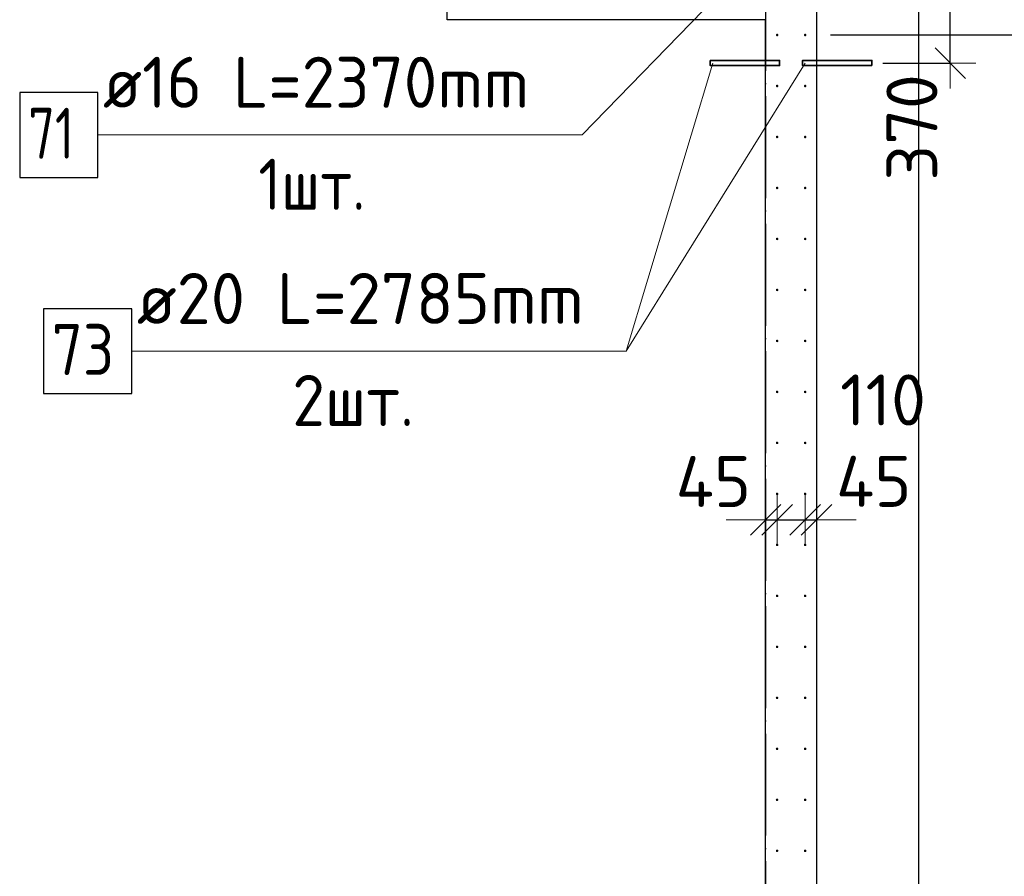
# Model space of a CAD drawing. Header units: millimetres. Extents: x 76517 to 124446, y -73423 to -21861.
# Tile 115 of 117: x 90973 to 94836, y -26970 to -23610. Entities that reach past the tile are written whole.
import ezdxf

# ---------------------------------------------------------------- set-up
doc = ezdxf.new("R2010")
doc.units = ezdxf.units.MM
doc.header["$PDMODE"] = 65
for name, pattern in [('______11', [500, 400, -50, 0, -50]), ('______2', [270, 200, -70]), ('______5', [1100, 800, -100, 100, -100])]:
    doc.linetypes.add(name, pattern=pattern)
for name, color, linetype, lineweight in [('Арм.стержн. Выпуски', 180, 'Continuous', 35), ('Размерная линия_ общее_1', 7, 'Continuous', 13), ('Стена_ общее', 7, 'Continuous', 35), ('Фундамент_ общее', 7, 'Continuous', 35)]:
    doc.layers.add(name, color=color, linetype=linetype, lineweight=lineweight)
doc.layers.add('Осевая линия_ общее', color=7, linetype='______5', lineweight=13, true_color=0xa0a0a0)
doc.styles.add('ISOCPEUR', font='ISOCPEUR')
doc.dimstyles.new('DIMSTYLE_10', dxfattribs={"dimtxt": 200, "dimasz": 200, "dimexe": 0, "dimexo": 0, "dimgap": 100, "dimtad": 2, "dimdec": 0, "dimrnd": 5, "dimzin": 12, "dimdsep": 46, "dimtxsty": 'ISOCPEUR', "dimblk1": 'ALL_ML_STRICH', "dimblk2": 'ALL_ML_STRICH', "dimsah": 1, "dimcen": 0, "dimclrd": 7, "dimclre": 256, "dimclrt": 7, "dimadec": 0, "dimazin": 0, "dimtfac": 1, "dimtdec": 0, "dimtix": 1, "dimtmove": 2, "dimatfit": 3, "dimfxl": 0, "dimtvp": 1.2, "dimtzin": 0, "dimlwd": 0, "dimlwe": -3, "dimarcsym": 0})
doc.dimstyles.new('DIMSTYLE_16', dxfattribs={"dimtxt": 200, "dimasz": 200, "dimexe": 0, "dimexo": 0, "dimgap": 100, "dimtad": 2, "dimdec": 0, "dimrnd": 5, "dimzin": 12, "dimdsep": 46, "dimtxsty": 'ISOCPEUR', "dimblk1": 'ALL_ML_STRICH', "dimblk2": 'ALL_ML_STRICH', "dimsah": 1, "dimcen": 0, "dimclrd": 7, "dimclre": 256, "dimclrt": 7, "dimadec": 0, "dimazin": 0, "dimtfac": 1, "dimtdec": 0, "dimtix": 1, "dimtmove": 2, "dimatfit": 3, "dimfxl": 0, "dimtzin": 0, "dimlwd": 0, "dimlwe": -3, "dimarcsym": 0})

# ---------------------------------------------------------------- blocks, each defined once
blk = doc.blocks.new('ALL_ML_STRICH')
at = {"color": 0, "linetype": 'ByBlock', "lineweight": -2}
for p, q in [((0, -0.5), (0, 0.5)), ((-0.3, -0.3), (0.3, 0.3)), ((-1, 0), (0.5, 0))]:
    blk.add_line(p, q, dxfattribs=at)
blk = doc.blocks.new('*D140')
at = {"layer": 'DEFPOINTS', "color": 7, "linetype": 'Continuous', "lineweight": 13, "transparency": 33554687}
for p in [(94100, -23410), (94259.6, -23780), (94624.7, -23780)]:
    blk.add_point(p, dxfattribs=at)
at = {"layer": 'Размерная линия_ общее_1', "color": 253, "linetype": 'Continuous', "lineweight": -2, "true_color": 0xa0a0a0, "transparency": 33554687}
for p, q in [((94200, -23410), (94624.7, -23410)), ((94359.6, -23780), (94624.7, -23780))]:
    blk.add_line(p, q, dxfattribs=at)
at = {"layer": 'Размерная линия_ общее_1', "color": 7, "linetype": 'Continuous', "lineweight": -2, "transparency": 33554687}
blk.add_line((94624.7, -23780), (94624.7, -23410), dxfattribs=at)
at = {"layer": 'Размерная линия_ общее_1', "color": 7, "linetype": 'Continuous', "lineweight": 13, "transparency": 33554687, "xscale": 200, "yscale": 200, "zscale": 200}
for p, rotation in [((94624.7, -23410), 90), ((94624.7, -23780), 270)]:
    blk.add_blockref('ALL_ML_STRICH', p, dxfattribs=dict(at, rotation=rotation))
at = {"layer": 'Размерная линия_ общее_1', "color": 7, "linetype": 'Continuous', "lineweight": 13, "transparency": 33554687, "insert": (94473.9, -24032.5), "char_height": 200, "width": 600, "attachment_point": 5, "rotation": 90, "style": 'ISOCPEUR'}
blk.add_mtext('\\A1;{370}', dxfattribs=at)
blk = doc.blocks.new('*D186')
at = {"layer": 'DEFPOINTS', "color": 7, "linetype": 'Continuous', "lineweight": 13, "transparency": 33554687}
for p in [(93945, -25484.1), (93900, -25571.3), (93900, -25599.6)]:
    blk.add_point(p, dxfattribs=at)
at = {"layer": 'Размерная линия_ общее_1', "color": 253, "linetype": 'Continuous', "lineweight": -2, "true_color": 0xa0a0a0, "transparency": 33554687}
for p, q in [((93900, -25571.3), (93900, -25571.3)), ((93945, -25571.3), (93945, -25571.3))]:
    blk.add_line(p, q, dxfattribs=at)
at = {"layer": 'Размерная линия_ общее_1', "color": 7, "linetype": 'Continuous', "lineweight": -2, "transparency": 33554687}
blk.add_line((93900, -25571.3), (93945, -25571.3), dxfattribs=at)
at = {"layer": 'Размерная линия_ общее_1', "color": 7, "linetype": 'Continuous', "lineweight": 13, "transparency": 33554687, "xscale": 200, "yscale": 200, "zscale": 200}
blk.add_blockref('ALL_ML_STRICH', (93945, -25571.3), dxfattribs=at)
at = {"layer": 'Размерная линия_ общее_1', "color": 7, "linetype": 'Continuous', "lineweight": 13, "transparency": 33554687, "xscale": 200, "yscale": 200, "zscale": 200, "rotation": 180}
blk.add_blockref('ALL_ML_STRICH', (93900, -25571.3), dxfattribs=at)
at = {"layer": 'Размерная линия_ общее_1', "color": 7, "linetype": 'Continuous', "lineweight": 13, "transparency": 33554687, "insert": (93694.9, -25421.5), "char_height": 200, "width": 400, "attachment_point": 5, "style": 'ISOCPEUR'}
blk.add_mtext('\\A1;{45}', dxfattribs=at)
blk = doc.blocks.new('*D187')
at = {"layer": 'DEFPOINTS', "color": 7, "linetype": 'Continuous', "lineweight": 13, "transparency": 33554687}
for p in [(93945, -25484.1), (94055, -25484.1), (93945, -25571.3)]:
    blk.add_point(p, dxfattribs=at)
at = {"layer": 'Размерная линия_ общее_1', "color": 253, "linetype": 'Continuous', "lineweight": -2, "true_color": 0xa0a0a0, "transparency": 33554687}
for p, q in [((93945, -25571.3), (93945, -25571.3)), ((94055, -25571.3), (94055, -25571.3))]:
    blk.add_line(p, q, dxfattribs=at)
at = {"layer": 'Размерная линия_ общее_1', "color": 7, "linetype": 'Continuous', "lineweight": -2, "transparency": 33554687}
blk.add_line((93945, -25571.3), (94055, -25571.3), dxfattribs=at)
at = {"layer": 'Размерная линия_ общее_1', "color": 7, "linetype": 'Continuous', "lineweight": 13, "transparency": 33554687, "xscale": 200, "yscale": 200, "zscale": 200, "rotation": 180}
blk.add_blockref('ALL_ML_STRICH', (93945, -25571.3), dxfattribs=at)
at = {"layer": 'Размерная линия_ общее_1', "color": 7, "linetype": 'Continuous', "lineweight": 13, "transparency": 33554687, "xscale": 200, "yscale": 200, "zscale": 200}
blk.add_blockref('ALL_ML_STRICH', (94055, -25571.3), dxfattribs=at)
at = {"layer": 'Размерная линия_ общее_1', "color": 7, "linetype": 'Continuous', "lineweight": 13, "transparency": 33554687, "insert": (94360.5, -25101.5), "char_height": 200, "width": 600, "attachment_point": 5, "style": 'ISOCPEUR'}
blk.add_mtext('\\A1;{110}', dxfattribs=at)
blk = doc.blocks.new('*D188')
at = {"layer": 'DEFPOINTS', "color": 7, "linetype": 'Continuous', "lineweight": 13, "transparency": 33554687}
for p in [(94055, -25484.1), (94055, -25571.3), (94100, -25609.6)]:
    blk.add_point(p, dxfattribs=at)
at = {"layer": 'Размерная линия_ общее_1', "color": 253, "linetype": 'Continuous', "lineweight": -2, "true_color": 0xa0a0a0, "transparency": 33554687}
for p, q in [((94055, -25571.3), (94055, -25571.3)), ((94100, -25571.3), (94100, -25571.3))]:
    blk.add_line(p, q, dxfattribs=at)
at = {"layer": 'Размерная линия_ общее_1', "color": 7, "linetype": 'Continuous', "lineweight": -2, "transparency": 33554687}
blk.add_line((94055, -25571.3), (94100, -25571.3), dxfattribs=at)
at = {"layer": 'Размерная линия_ общее_1', "color": 7, "linetype": 'Continuous', "lineweight": 13, "transparency": 33554687, "xscale": 200, "yscale": 200, "zscale": 200}
blk.add_blockref('ALL_ML_STRICH', (94100, -25571.3), dxfattribs=at)
at = {"layer": 'Размерная линия_ общее_1', "color": 7, "linetype": 'Continuous', "lineweight": 13, "transparency": 33554687, "xscale": 200, "yscale": 200, "zscale": 200, "rotation": 180}
blk.add_blockref('ALL_ML_STRICH', (94055, -25571.3), dxfattribs=at)
at = {"layer": 'Размерная линия_ общее_1', "color": 7, "linetype": 'Continuous', "lineweight": 13, "transparency": 33554687, "insert": (94324.2, -25420.8), "char_height": 200, "width": 400, "attachment_point": 5, "style": 'ISOCPEUR'}
blk.add_mtext('\\A1;{45}', dxfattribs=at)
blk = doc.blocks.new('*D380')
at = {"layer": 'DEFPOINTS', "color": 7, "linetype": 'Continuous', "lineweight": 13, "transparency": 33554687}
for p in [(94055, -23670), (94055, -28270), (97244.3, -28270)]:
    blk.add_point(p, dxfattribs=at)
at = {"layer": 'Размерная линия_ общее_1', "color": 253, "linetype": 'Continuous', "lineweight": -2, "true_color": 0xa0a0a0, "transparency": 33554687}
for p, q in [((94155, -23670), (97244.3, -23670)), ((94155, -28270), (97244.3, -28270))]:
    blk.add_line(p, q, dxfattribs=at)
at = {"layer": 'Размерная линия_ общее_1', "color": 7, "linetype": 'Continuous', "lineweight": -2, "transparency": 33554687}
blk.add_line((97244.3, -28270), (97244.3, -23670), dxfattribs=at)
at = {"layer": 'Размерная линия_ общее_1', "color": 7, "linetype": 'Continuous', "lineweight": 13, "transparency": 33554687, "xscale": 200, "yscale": 200, "zscale": 200}
for p, rotation in [((97244.3, -23670), 90), ((97244.3, -28270), 270)]:
    blk.add_blockref('ALL_ML_STRICH', p, dxfattribs=dict(at, rotation=rotation))
at = {"layer": 'Размерная линия_ общее_1', "color": 7, "linetype": 'Continuous', "lineweight": 13, "transparency": 33554687, "insert": (96994.3, -26740), "char_height": 200, "width": 10, "attachment_point": 1, "rotation": 90, "line_spacing_factor": 0.60241, "style": 'ISOCPEUR'}
blk.add_mtext('23х200=4600', dxfattribs=at)
blk = doc.blocks.new('*D381')
at = {"layer": 'DEFPOINTS', "color": 7, "linetype": 'Continuous', "lineweight": 13, "transparency": 33554687}
for p in [(94055, -23565), (94055, -23670), (97244.3, -23670)]:
    blk.add_point(p, dxfattribs=at)
at = {"layer": 'Размерная линия_ общее_1', "color": 253, "linetype": 'Continuous', "lineweight": -2, "true_color": 0xa0a0a0, "transparency": 33554687}
for p, q in [((94155, -23565), (97244.3, -23565)), ((94155, -23670), (97244.3, -23670))]:
    blk.add_line(p, q, dxfattribs=at)
at = {"layer": 'Размерная линия_ общее_1', "color": 7, "linetype": 'Continuous', "lineweight": -2, "transparency": 33554687}
blk.add_line((97244.3, -23670), (97244.3, -23565), dxfattribs=at)
at = {"layer": 'Размерная линия_ общее_1', "color": 7, "linetype": 'Continuous', "lineweight": 13, "transparency": 33554687, "xscale": 200, "yscale": 200, "zscale": 200}
for p, rotation in [((97244.3, -23565), 90), ((97244.3, -23670), 270)]:
    blk.add_blockref('ALL_ML_STRICH', p, dxfattribs=dict(at, rotation=rotation))
at = {"layer": 'Размерная линия_ общее_1', "color": 7, "linetype": 'Continuous', "lineweight": 13, "transparency": 33554687, "insert": (97094.1, -23278.3), "char_height": 200, "width": 600, "attachment_point": 5, "rotation": 90, "style": 'ISOCPEUR'}
blk.add_mtext('\\A1;{105}', dxfattribs=at)

msp = doc.modelspace()

# ---------------------------------------------------------------- hatches: boundary and pattern name
at = {"layer": 'Арм.стержн. Выпуски', "linetype": 'Continuous', "lineweight": 35, "transparency": 33554687}
for points in [[(93950, -23670), (93949.6, -23668.1), (93948.5, -23666.5), (93946.9, -23665.4), (93945, -23665), (93943.1, -23665.4), (93941.5, -23666.5), (93940.4, -23668.1), (93940, -23670), (93940.4, -23671.9), (93941.5, -23673.5), (93943.1, -23674.6), (93945, -23675), (93946.9, -23674.6), (93948.5, -23673.5), (93949.6, -23671.9)], [(94060, -23670), (94059.6, -23668.1), (94058.5, -23666.5), (94056.9, -23665.4), (94055, -23665), (94053.1, -23665.4), (94051.5, -23666.5), (94050.4, -23668.1), (94050, -23670), (94050.4, -23671.9), (94051.5, -23673.5), (94053.1, -23674.6), (94055, -23675), (94056.9, -23674.6), (94058.5, -23673.5), (94059.6, -23671.9)], [(93950, -23870), (93949.6, -23868.1), (93948.5, -23866.5), (93946.9, -23865.4), (93945, -23865), (93943.1, -23865.4), (93941.5, -23866.5), (93940.4, -23868.1), (93940, -23870), (93940.4, -23871.9), (93941.5, -23873.5), (93943.1, -23874.6), (93945, -23875), (93946.9, -23874.6), (93948.5, -23873.5), (93949.6, -23871.9)], [(94060, -23870), (94059.6, -23868.1), (94058.5, -23866.5), (94056.9, -23865.4), (94055, -23865), (94053.1, -23865.4), (94051.5, -23866.5), (94050.4, -23868.1), (94050, -23870), (94050.4, -23871.9), (94051.5, -23873.5), (94053.1, -23874.6), (94055, -23875), (94056.9, -23874.6), (94058.5, -23873.5), (94059.6, -23871.9)], [(93950, -24070), (93949.6, -24068.1), (93948.5, -24066.5), (93946.9, -24065.4), (93945, -24065), (93943.1, -24065.4), (93941.5, -24066.5), (93940.4, -24068.1), (93940, -24070), (93940.4, -24071.9), (93941.5, -24073.5), (93943.1, -24074.6), (93945, -24075), (93946.9, -24074.6), (93948.5, -24073.5), (93949.6, -24071.9)], [(94060, -24070), (94059.6, -24068.1), (94058.5, -24066.5), (94056.9, -24065.4), (94055, -24065), (94053.1, -24065.4), (94051.5, -24066.5), (94050.4, -24068.1), (94050, -24070), (94050.4, -24071.9), (94051.5, -24073.5), (94053.1, -24074.6), (94055, -24075), (94056.9, -24074.6), (94058.5, -24073.5), (94059.6, -24071.9)], [(93950, -24270), (93949.6, -24268.1), (93948.5, -24266.5), (93946.9, -24265.4), (93945, -24265), (93943.1, -24265.4), (93941.5, -24266.5), (93940.4, -24268.1), (93940, -24270), (93940.4, -24271.9), (93941.5, -24273.5), (93943.1, -24274.6), (93945, -24275), (93946.9, -24274.6), (93948.5, -24273.5), (93949.6, -24271.9)], [(94060, -24270), (94059.6, -24268.1), (94058.5, -24266.5), (94056.9, -24265.4), (94055, -24265), (94053.1, -24265.4), (94051.5, -24266.5), (94050.4, -24268.1), (94050, -24270), (94050.4, -24271.9), (94051.5, -24273.5), (94053.1, -24274.6), (94055, -24275), (94056.9, -24274.6), (94058.5, -24273.5), (94059.6, -24271.9)], [(93950, -24470), (93949.6, -24468.1), (93948.5, -24466.5), (93946.9, -24465.4), (93945, -24465), (93943.1, -24465.4), (93941.5, -24466.5), (93940.4, -24468.1), (93940, -24470), (93940.4, -24471.9), (93941.5, -24473.5), (93943.1, -24474.6), (93945, -24475), (93946.9, -24474.6), (93948.5, -24473.5), (93949.6, -24471.9)], [(94060, -24470), (94059.6, -24468.1), (94058.5, -24466.5), (94056.9, -24465.4), (94055, -24465), (94053.1, -24465.4), (94051.5, -24466.5), (94050.4, -24468.1), (94050, -24470), (94050.4, -24471.9), (94051.5, -24473.5), (94053.1, -24474.6), (94055, -24475), (94056.9, -24474.6), (94058.5, -24473.5), (94059.6, -24471.9)], [(93950, -24670), (93949.6, -24668.1), (93948.5, -24666.5), (93946.9, -24665.4), (93945, -24665), (93943.1, -24665.4), (93941.5, -24666.5), (93940.4, -24668.1), (93940, -24670), (93940.4, -24671.9), (93941.5, -24673.5), (93943.1, -24674.6), (93945, -24675), (93946.9, -24674.6), (93948.5, -24673.5), (93949.6, -24671.9)], [(94060, -24670), (94059.6, -24668.1), (94058.5, -24666.5), (94056.9, -24665.4), (94055, -24665), (94053.1, -24665.4), (94051.5, -24666.5), (94050.4, -24668.1), (94050, -24670), (94050.4, -24671.9), (94051.5, -24673.5), (94053.1, -24674.6), (94055, -24675), (94056.9, -24674.6), (94058.5, -24673.5), (94059.6, -24671.9)], [(93950, -24870), (93949.6, -24868.1), (93948.5, -24866.5), (93946.9, -24865.4), (93945, -24865), (93943.1, -24865.4), (93941.5, -24866.5), (93940.4, -24868.1), (93940, -24870), (93940.4, -24871.9), (93941.5, -24873.5), (93943.1, -24874.6), (93945, -24875), (93946.9, -24874.6), (93948.5, -24873.5), (93949.6, -24871.9)], [(94060, -24870), (94059.6, -24868.1), (94058.5, -24866.5), (94056.9, -24865.4), (94055, -24865), (94053.1, -24865.4), (94051.5, -24866.5), (94050.4, -24868.1), (94050, -24870), (94050.4, -24871.9), (94051.5, -24873.5), (94053.1, -24874.6), (94055, -24875), (94056.9, -24874.6), (94058.5, -24873.5), (94059.6, -24871.9)], [(93950, -25070), (93949.6, -25068.1), (93948.5, -25066.5), (93946.9, -25065.4), (93945, -25065), (93943.1, -25065.4), (93941.5, -25066.5), (93940.4, -25068.1), (93940, -25070), (93940.4, -25071.9), (93941.5, -25073.5), (93943.1, -25074.6), (93945, -25075), (93946.9, -25074.6), (93948.5, -25073.5), (93949.6, -25071.9)], [(94060, -25070), (94059.6, -25068.1), (94058.5, -25066.5), (94056.9, -25065.4), (94055, -25065), (94053.1, -25065.4), (94051.5, -25066.5), (94050.4, -25068.1), (94050, -25070), (94050.4, -25071.9), (94051.5, -25073.5), (94053.1, -25074.6), (94055, -25075), (94056.9, -25074.6), (94058.5, -25073.5), (94059.6, -25071.9)], [(93950, -25270), (93949.6, -25268.1), (93948.5, -25266.5), (93946.9, -25265.4), (93945, -25265), (93943.1, -25265.4), (93941.5, -25266.5), (93940.4, -25268.1), (93940, -25270), (93940.4, -25271.9), (93941.5, -25273.5), (93943.1, -25274.6), (93945, -25275), (93946.9, -25274.6), (93948.5, -25273.5), (93949.6, -25271.9)], [(94060, -25270), (94059.6, -25268.1), (94058.5, -25266.5), (94056.9, -25265.4), (94055, -25265), (94053.1, -25265.4), (94051.5, -25266.5), (94050.4, -25268.1), (94050, -25270), (94050.4, -25271.9), (94051.5, -25273.5), (94053.1, -25274.6), (94055, -25275), (94056.9, -25274.6), (94058.5, -25273.5), (94059.6, -25271.9)], [(93950, -25470), (93949.6, -25468.1), (93948.5, -25466.5), (93946.9, -25465.4), (93945, -25465), (93943.1, -25465.4), (93941.5, -25466.5), (93940.4, -25468.1), (93940, -25470), (93940.4, -25471.9), (93941.5, -25473.5), (93943.1, -25474.6), (93945, -25475), (93946.9, -25474.6), (93948.5, -25473.5), (93949.6, -25471.9)], [(94060, -25470), (94059.6, -25468.1), (94058.5, -25466.5), (94056.9, -25465.4), (94055, -25465), (94053.1, -25465.4), (94051.5, -25466.5), (94050.4, -25468.1), (94050, -25470), (94050.4, -25471.9), (94051.5, -25473.5), (94053.1, -25474.6), (94055, -25475), (94056.9, -25474.6), (94058.5, -25473.5), (94059.6, -25471.9)], [(93950, -25670), (93949.6, -25668.1), (93948.5, -25666.5), (93946.9, -25665.4), (93945, -25665), (93943.1, -25665.4), (93941.5, -25666.5), (93940.4, -25668.1), (93940, -25670), (93940.4, -25671.9), (93941.5, -25673.5), (93943.1, -25674.6), (93945, -25675), (93946.9, -25674.6), (93948.5, -25673.5), (93949.6, -25671.9)], [(94060, -25670), (94059.6, -25668.1), (94058.5, -25666.5), (94056.9, -25665.4), (94055, -25665), (94053.1, -25665.4), (94051.5, -25666.5), (94050.4, -25668.1), (94050, -25670), (94050.4, -25671.9), (94051.5, -25673.5), (94053.1, -25674.6), (94055, -25675), (94056.9, -25674.6), (94058.5, -25673.5), (94059.6, -25671.9)], [(93950, -25870), (93949.6, -25868.1), (93948.5, -25866.5), (93946.9, -25865.4), (93945, -25865), (93943.1, -25865.4), (93941.5, -25866.5), (93940.4, -25868.1), (93940, -25870), (93940.4, -25871.9), (93941.5, -25873.5), (93943.1, -25874.6), (93945, -25875), (93946.9, -25874.6), (93948.5, -25873.5), (93949.6, -25871.9)], [(94060, -25870), (94059.6, -25868.1), (94058.5, -25866.5), (94056.9, -25865.4), (94055, -25865), (94053.1, -25865.4), (94051.5, -25866.5), (94050.4, -25868.1), (94050, -25870), (94050.4, -25871.9), (94051.5, -25873.5), (94053.1, -25874.6), (94055, -25875), (94056.9, -25874.6), (94058.5, -25873.5), (94059.6, -25871.9)], [(93950, -26070), (93949.6, -26068.1), (93948.5, -26066.5), (93946.9, -26065.4), (93945, -26065), (93943.1, -26065.4), (93941.5, -26066.5), (93940.4, -26068.1), (93940, -26070), (93940.4, -26071.9), (93941.5, -26073.5), (93943.1, -26074.6), (93945, -26075), (93946.9, -26074.6), (93948.5, -26073.5), (93949.6, -26071.9)], [(94060, -26070), (94059.6, -26068.1), (94058.5, -26066.5), (94056.9, -26065.4), (94055, -26065), (94053.1, -26065.4), (94051.5, -26066.5), (94050.4, -26068.1), (94050, -26070), (94050.4, -26071.9), (94051.5, -26073.5), (94053.1, -26074.6), (94055, -26075), (94056.9, -26074.6), (94058.5, -26073.5), (94059.6, -26071.9)], [(93950, -26270), (93949.6, -26268.1), (93948.5, -26266.5), (93946.9, -26265.4), (93945, -26265), (93943.1, -26265.4), (93941.5, -26266.5), (93940.4, -26268.1), (93940, -26270), (93940.4, -26271.9), (93941.5, -26273.5), (93943.1, -26274.6), (93945, -26275), (93946.9, -26274.6), (93948.5, -26273.5), (93949.6, -26271.9)], [(94060, -26270), (94059.6, -26268.1), (94058.5, -26266.5), (94056.9, -26265.4), (94055, -26265), (94053.1, -26265.4), (94051.5, -26266.5), (94050.4, -26268.1), (94050, -26270), (94050.4, -26271.9), (94051.5, -26273.5), (94053.1, -26274.6), (94055, -26275), (94056.9, -26274.6), (94058.5, -26273.5), (94059.6, -26271.9)], [(93950, -26470), (93949.6, -26468.1), (93948.5, -26466.5), (93946.9, -26465.4), (93945, -26465), (93943.1, -26465.4), (93941.5, -26466.5), (93940.4, -26468.1), (93940, -26470), (93940.4, -26471.9), (93941.5, -26473.5), (93943.1, -26474.6), (93945, -26475), (93946.9, -26474.6), (93948.5, -26473.5), (93949.6, -26471.9)], [(94060, -26470), (94059.6, -26468.1), (94058.5, -26466.5), (94056.9, -26465.4), (94055, -26465), (94053.1, -26465.4), (94051.5, -26466.5), (94050.4, -26468.1), (94050, -26470), (94050.4, -26471.9), (94051.5, -26473.5), (94053.1, -26474.6), (94055, -26475), (94056.9, -26474.6), (94058.5, -26473.5), (94059.6, -26471.9)], [(93950, -26670), (93949.6, -26668.1), (93948.5, -26666.5), (93946.9, -26665.4), (93945, -26665), (93943.1, -26665.4), (93941.5, -26666.5), (93940.4, -26668.1), (93940, -26670), (93940.4, -26671.9), (93941.5, -26673.5), (93943.1, -26674.6), (93945, -26675), (93946.9, -26674.6), (93948.5, -26673.5), (93949.6, -26671.9)], [(94060, -26670), (94059.6, -26668.1), (94058.5, -26666.5), (94056.9, -26665.4), (94055, -26665), (94053.1, -26665.4), (94051.5, -26666.5), (94050.4, -26668.1), (94050, -26670), (94050.4, -26671.9), (94051.5, -26673.5), (94053.1, -26674.6), (94055, -26675), (94056.9, -26674.6), (94058.5, -26673.5), (94059.6, -26671.9)], [(93950, -26870), (93949.6, -26868.1), (93948.5, -26866.5), (93946.9, -26865.4), (93945, -26865), (93943.1, -26865.4), (93941.5, -26866.5), (93940.4, -26868.1), (93940, -26870), (93940.4, -26871.9), (93941.5, -26873.5), (93943.1, -26874.6), (93945, -26875), (93946.9, -26874.6), (93948.5, -26873.5), (93949.6, -26871.9)], [(94060, -26870), (94059.6, -26868.1), (94058.5, -26866.5), (94056.9, -26865.4), (94055, -26865), (94053.1, -26865.4), (94051.5, -26866.5), (94050.4, -26868.1), (94050, -26870), (94050.4, -26871.9), (94051.5, -26873.5), (94053.1, -26874.6), (94055, -26875), (94056.9, -26874.6), (94058.5, -26873.5), (94059.6, -26871.9)]]:
    msp.add_hatch(color=4, dxfattribs=at).paths.add_polyline_path(points)

# ---------------------------------------------------------------- linework, layer by layer
at = {"layer": 'Арм.стержн. Выпуски', "color": 7, "linetype": 'Continuous', "lineweight": 13, "transparency": 33554687}
for p, q in [((93179.8, -24062), (93770, -23455)), ((93352.5, -24910.1), (93693, -23780)), ((93352.5, -24910.1), (94055, -23780)), ((91279.8, -24062), (93179.8, -24062)), ((91412.5, -24910.1), (93352.5, -24910.1))]:
    msp.add_line(p, q, dxfattribs=at)
at = {"layer": 'Арм.стержн. Выпуски', "color": 7, "linetype": 'Continuous', "lineweight": 35, "transparency": 33554687}
for points in [[(93683, -23770), (93955, -23770), (93955, -23790), (93683, -23790), (93683, -23770)], [(94317, -23790), (94045, -23790), (94045, -23770), (94317, -23770), (94317, -23790)]]:
    msp.add_lwpolyline(points, dxfattribs=at)
at = {"layer": 'Арм.стержн. Выпуски', "color": 7, "linetype": 'Continuous', "lineweight": 25, "transparency": 33554687}
for points in [[(90973.1, -24228.7), (91279.8, -24228.7), (91279.8, -23895.4), (90973.1, -23895.4), (90973.1, -24228.7)], [(91065.9, -25076.8), (91412.5, -25076.8), (91412.5, -24743.5), (91065.9, -24743.5), (91065.9, -25076.8)]]:
    msp.add_lwpolyline(points, dxfattribs=at)
at = {"layer": 'Осевая линия_ общее', "color": 253, "linetype": '______11', "lineweight": -3, "true_color": 0xa0a0a0, "transparency": 33554687}
msp.add_line((93900, -23410), (93900, -72827.9), dxfattribs=at)
at = {"layer": 'Стена_ общее', "color": 7, "linetype": 'Continuous', "lineweight": 25, "transparency": 33554687}
for p, q in [((92650, -23610), (92650, -23410)), ((94100, -23410), (94100, -23610)), ((94100, -23410), (94100, -23610)), ((93900, -23610), (92650, -23610)), ((93900, -23610), (92650, -23610)), ((93900, -30370), (93900, -23610)), ((93900, -30370), (93900, -23610)), ((94100, -23610), (94100, -30350)), ((94100, -23610), (94100, -30350))]:
    msp.add_line(p, q, dxfattribs=at)
at = {"layer": 'Стена_ общее', "color": 253, "linetype": '______2', "lineweight": 18, "true_color": 0xababab, "transparency": 33554687}
msp.add_line((94100, -28320), (94100, -23610), dxfattribs=at)
msp.add_line((94100, -28320), (94100, -23610), dxfattribs=at)
at = {"layer": 'Фундамент_ общее', "color": 7, "lineweight": 25, "transparency": 33554687}
msp.add_line((94500, -23410), (94500, -29950), dxfattribs=at)
at = {"layer": 'Фундамент_ общее', "color": 7, "linetype": 'Continuous', "lineweight": 25, "transparency": 33554687}
msp.add_line((94500, -23410), (94500, -29950), dxfattribs=at)

# ---------------------------------------------------------------- texts
at = {"layer": 'Арм.стержн. Выпуски', "color": 7, "linetype": 'Continuous', "lineweight": 25, "transparency": 33554687, "char_height": 200, "attachment_point": 7, "style": 'ISOCPEUR'}
for s, insert, width in [('\\W0.96;ø16 L=2370mm ', (91299.8, -23955.4), 1955.018), ('\\W0.75;71', (91006.5, -24155.4), 314.854), ('\\W0.89;1шт. ', (91909.8, -24355.4), 728.762), ('\\W0.98;ø20 L=2785mm ', (91432.5, -24803.5), 1996.963), ('\\W0.87;73', (91099.2, -25003.5), 367.208), ('\\W0.94;2шт. ', (92042.5, -25203.5), 774.191)]:
    msp.add_mtext(s, dxfattribs=dict(at, insert=insert, width=width))

# ---------------------------------------------------------------- dimensions: what is measured, and where the dimension line sits
at = {"layer": 'Размерная линия_ общее_1', "color": 7, "linetype": 'Continuous', "lineweight": 13, "transparency": 33554687}
for base, p1, p2, picture, middle in [((97244.3, -23565), (94155, -23670), (94155, -23565), '*D381', (97094.1, -23278.3)), ((94624.7, -23410), (94359.6, -23780), (94200, -23410), '*D140', (94473.9, -24032.5))]:
    dim = msp.add_linear_dim(base=base, p1=p1, p2=p2, angle=90, dimstyle='DIMSTYLE_10', override={"dimpost": '<>', "dimclrd": 7, "dimclre": 253, "dimclrt": 7, "dimlwd": 0, "dimlwe": 65533}, dxfattribs=at)
    dim.commit()
    dim.dimension.update_dxf_attribs({"geometry": picture, "text_midpoint": middle, "dimtype": 160})
dim = msp.add_linear_dim(base=(97244.3, -23670), p1=(94155, -28270), p2=(94155, -23670), angle=90, text='23х200=4600', dimstyle='DIMSTYLE_16', override={"dimpost": '<>', "dimclrd": 7, "dimclre": 253, "dimclrt": 7, "dimlwd": 0, "dimlwe": 65533}, dxfattribs=at)
dim.commit()
dim.dimension.update_dxf_attribs({"geometry": '*D380', "text_midpoint": (97144.3, -25970), "dimtype": 160})
for base, p1, p2, picture, middle in [((94055, -25571.3), (93945, -25571.3), (94055, -25571.3), '*D187', (94360.5, -25101.5)), ((93945, -25571.3), (93900, -25571.3), (93945, -25571.3), '*D186', (93694.9, -25421.5)), ((94100, -25571.3), (94055, -25571.3), (94100, -25571.3), '*D188', (94324.2, -25420.8))]:
    dim = msp.add_linear_dim(base=base, p1=p1, p2=p2, dimstyle='DIMSTYLE_10', override={"dimpost": '<>', "dimclrd": 7, "dimclre": 253, "dimclrt": 7, "dimlwd": 0, "dimlwe": 65533}, dxfattribs=at)
    dim.commit()
    dim.dimension.update_dxf_attribs({"geometry": picture, "text_midpoint": middle, "dimtype": 160})

doc.saveas('drawing.dxf')
